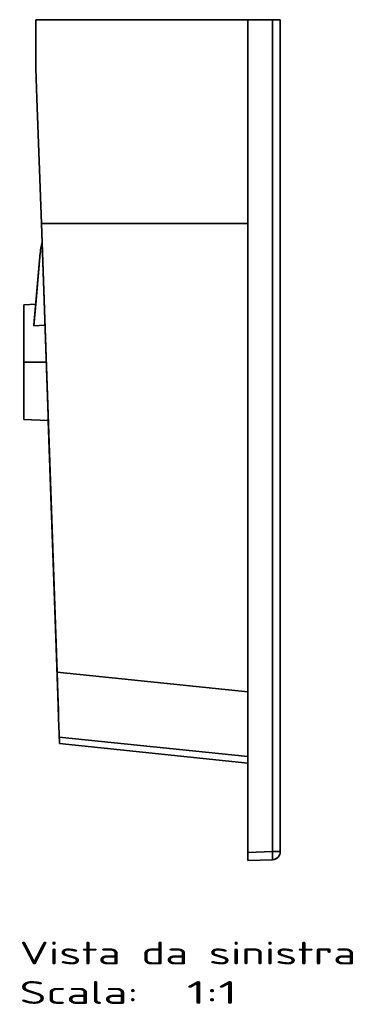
# Model space of a CAD drawing. Extents: x -11 to 1840, y 114 to 1582.
# Tile 3 of 3: x 1636 to 1840, y 114 to 718. Entities that reach past the tile are written whole.
import ezdxf
from ezdxf.enums import TextEntityAlignment as Align

# ---------------------------------------------------------------- set-up
doc = ezdxf.new("R2010")
doc.units = 0
doc.layers.get('0').update_dxf_attribs({"lineweight": 13})
doc.styles.get("Standard").update_dxf_attribs({"font": 'isocp.shx'})

# ---------------------------------------------------------------- blocks, each defined once
blk = doc.blocks.new('BLOCK97')
at = {"color": 7, "lineweight": 13}
for s, p, p2 in [('Vista da sinistra', (-160, -579.43), (46.45, -579.43)), ('Scala:', (-160, -603.61), (-87.14, -603.61)), ('  1:1', (-87.14, -603.61), (-26.41, -603.61))]:
    blk.add_text(s, height=14, dxfattribs=at).set_placement(p, p2, align=Align.FIT)
blk = doc.blocks.new('BLOCK98')
at = {"color": 7, "lineweight": 35}
for p, q in [((-150, 0), (-150, -29.99)), ((-150, 0), (-20, 0)), ((-150, 0), (-150, -30)), ((-150, -30), (-150, 0)), ((-150, 0), (-150, -30)), ((-20, -500.7), (-20, 0)), ((0, 0), (0, -510.17)), ((0, -510.17), (0, 0)), ((-150, -30), (-150, 0)), ((-20, 0), (-150, 0)), ((-20, -510.7), (-20, 0)), ((-20, 0), (-20, -510.7)), ((-4.83, -510.17), (-4.83, 0)), ((-4.83, -510.17), (-4.83, 0)), ((-149.36, -48.32), (-146.68, -125)), ((-149.36, -48.32), (-146.68, -125)), ((-146.68, -125), (-149.36, -48.32)), ((-149.36, -48.32), (-146.68, -125)), ((-146.68, -125), (-149.36, -48.32)), ((-146.68, -125), (-20, -125)), ((-137.06, -400.14), (-146.68, -125)), ((-146.68, -125), (-20, -125)), ((-146.68, -125), (-137.17, -396.9)), ((-146.68, -125), (-137.06, -400.14)), ((-147.3, -142.94), (-151.21, -187.73)), ((-151.21, -187.73), (-147.3, -142.94)), ((-151.19, -187.44), (-147.3, -142.94)), ((-147.3, -142.94), (-150.06, -174.53)), ((-157.5, -174.85), (-157.5, -210)), ((-157.5, -174.85), (-157.5, -210)), ((-157.5, -174.85), (-157.5, -210)), ((-157.5, -187.44), (-157.5, -210)), ((-157.5, -210), (-157.5, -187.44)), ((-157.5, -210), (-157.5, -187.44)), ((-157.5, -210), (-157.5, -245.15)), ((-157.5, -210), (-157.5, -245.15)), ((-157.5, -210), (-157.5, -245.15)), ((-157.5, -232.56), (-157.5, -210)), ((-157.5, -210), (-157.5, -232.56)), ((-157.5, -232.56), (-157.5, -210)), ((-142.45, -245.81), (-137.06, -400.14)), ((-142.45, -245.81), (-137.17, -396.9)), ((-136.13, -426.74), (-137.17, -396.9)), ((-137.06, -400.14), (-20, -412.22)), ((-136.13, -426.74), (-137.06, -400.14)), ((-20, -412.22), (-137.06, -400.14)), ((-137.06, -400.14), (-136.13, -426.74)), ((-135.67, -439.92), (-20, -451.85)), ((-135.67, -439.92), (-20, -451.85)), ((-20, -455.94), (-135.44, -443.81)), ((-135.44, -443.81), (-20, -455.94)), ((-20, -510.7), (-20, -455.94)), ((-20, -455.94), (-20, -500.7)), ((-20, -500.7), (-20, -455.94))]:
    blk.add_line(p, q, dxfattribs=at)
at = {"color": 7, "lineweight": 35, "ltscale": 0.15801}
blk.add_line((-150, 0), (-150, -6.32), dxfattribs=at)
at = {"color": 7, "lineweight": 35, "ltscale": 0.120638}
for p, q in [((0, 0), (-4.83, 0)), ((0, 0), (-4.83, 0)), ((-4.83, -510.17), (0, -510.17))]:
    blk.add_line(p, q, dxfattribs=at)
at = {"color": 7, "lineweight": 35, "ltscale": 0.379362}
for p, q in [((-20, 0), (-4.83, 0)), ((-4.83, 0), (-20, 0))]:
    blk.add_line(p, q, dxfattribs=at)
at = {"color": 7, "lineweight": 35, "ltscale": 0.000118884}
blk.add_line((-150, -29.99), (-150, -29.99), dxfattribs=at)
at = {"color": 7, "lineweight": 35, "ltscale": 0.45817}
blk.add_line((-150, -30), (-149.36, -48.32), dxfattribs=at)
blk.add_line((-150, -30), (-149.36, -48.32), dxfattribs=at)
at = {"color": 7, "lineweight": 35, "ltscale": 0.458171}
for p, q in [((-150, -30), (-149.36, -48.32)), ((-149.36, -48.32), (-150, -30))]:
    blk.add_line(p, q, dxfattribs=at)
at = {"color": 7, "lineweight": 35, "ltscale": 0.00903}
blk.add_line((-149.37, -47.95), (-149.36, -48.32), dxfattribs=at)
at = {"color": 7, "lineweight": 35, "ltscale": 0.294628}
blk.add_line((-146.68, -125), (-146.27, -136.78), dxfattribs=at)
at = {"color": 7, "lineweight": 35, "ltscale": 0.294626}
blk.add_line((-146.68, -125), (-146.27, -136.78), dxfattribs=at)
at = {"color": 7, "lineweight": 35, "ltscale": 0.186215}
blk.add_line((-150.06, -174.53), (-157.5, -174.85), dxfattribs=at)
blk.add_line((-150.06, -174.53), (-157.5, -174.85), dxfattribs=at)
at = {"color": 7, "lineweight": 35, "ltscale": 0.31469}
for p, q in [((-157.5, -174.85), (-157.5, -187.44)), ((-157.5, -232.56), (-157.5, -245.15))]:
    blk.add_line(p, q, dxfattribs=at)
at = {"color": 7, "lineweight": 35, "ltscale": 0.331496}
blk.add_line((-150.06, -174.53), (-151.21, -187.73), dxfattribs=at)
at = {"color": 7, "lineweight": 35, "ltscale": 0.168045}
blk.add_line((-144.5, -187.41), (-151.21, -187.73), dxfattribs=at)
at = {"color": 7, "lineweight": 35, "ltscale": 0.16813}
blk.add_line((-151.21, -187.73), (-144.49, -187.41), dxfattribs=at)
at = {"color": 7, "lineweight": 35, "ltscale": 0.344854}
blk.add_line((-143.71, -210), (-157.5, -210), dxfattribs=at)
blk.add_line((-143.71, -210), (-157.5, -210), dxfattribs=at)
at = {"color": 7, "lineweight": 35, "ltscale": 0.376511}
blk.add_line((-142.45, -245.81), (-157.5, -245.15), dxfattribs=at)
blk.add_line((-142.45, -245.81), (-157.5, -245.15), dxfattribs=at)
at = {"color": 7, "lineweight": 35, "ltscale": 0.005297}
blk.add_line((-137.17, -396.9), (-137.16, -397.11), dxfattribs=at)
at = {"color": 7, "lineweight": 35, "ltscale": 0.065816}
blk.add_line((-137.06, -400.14), (-136.97, -402.77), dxfattribs=at)
at = {"color": 7, "lineweight": 35, "ltscale": 0.284783}
blk.add_line((-136.98, -402.43), (-136.58, -413.82), dxfattribs=at)
at = {"color": 7, "lineweight": 35, "ltscale": 0.256229}
blk.add_line((-136.6, -413.21), (-136.24, -423.45), dxfattribs=at)
at = {"color": 7, "lineweight": 35, "ltscale": 0.103771}
blk.add_line((-136.27, -422.59), (-136.13, -426.74), dxfattribs=at)
at = {"color": 7, "lineweight": 35, "ltscale": 0.000978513}
for p, q in [((-136.17, -426.75), (-136.13, -426.74)), ((-136.13, -426.74), (-136.17, -426.75))]:
    blk.add_line(p, q, dxfattribs=at)
at = {"color": 7, "lineweight": 35, "ltscale": 0.000185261}
blk.add_line((-136.17, -426.76), (-136.17, -426.75), dxfattribs=at)
at = {"color": 7, "lineweight": 35, "ltscale": 0.00189}
blk.add_line((-136.17, -426.76), (-136.16, -426.83), dxfattribs=at)
at = {"color": 7, "lineweight": 35, "ltscale": 0.105835}
blk.add_line((-135.75, -437.8), (-135.91, -433.56), dxfattribs=at)
at = {"color": 7, "lineweight": 35, "ltscale": 0.105827}
blk.add_line((-135.91, -433.57), (-135.75, -437.8), dxfattribs=at)
at = {"color": 7, "lineweight": 35, "ltscale": 0.014253}
blk.add_line((-135.66, -440.12), (-135.68, -439.55), dxfattribs=at)
at = {"color": 7, "lineweight": 35, "ltscale": 0.009398}
blk.add_line((-135.68, -439.55), (-135.67, -439.92), dxfattribs=at)
at = {"color": 7, "lineweight": 35, "ltscale": 0.009399}
blk.add_line((-135.67, -439.92), (-135.68, -439.55), dxfattribs=at)
at = {"color": 7, "lineweight": 35, "ltscale": 0.014263}
blk.add_line((-135.66, -440.12), (-135.68, -439.55), dxfattribs=at)
at = {"color": 7, "lineweight": 35, "ltscale": 0.01422}
for p, q in [((-135.67, -439.92), (-135.65, -440.49)), ((-135.65, -440.49), (-135.67, -439.92)), ((-135.67, -439.92), (-135.65, -440.49)), ((-135.65, -440.49), (-135.67, -439.92))]:
    blk.add_line(p, q, dxfattribs=at)
at = {"color": 7, "lineweight": 35, "ltscale": 0.375}
blk.add_line((-20, -500.7), (-20, -515.7), dxfattribs=at)
at = {"color": 7, "lineweight": 35, "ltscale": 0.379594}
for p, q in [((-20, -510.7), (-4.83, -510.17)), ((-20, -510.7), (-4.83, -510.17)), ((-4.83, -515.17), (-20, -515.7)), ((-20, -515.7), (-4.83, -515.17)), ((-20, -515.7), (-4.83, -515.17)), ((-20, -515.7), (-4.83, -515.17))]:
    blk.add_line(p, q, dxfattribs=at)
at = {"color": 7, "lineweight": 35, "ltscale": 0.124924}
for p, q in [((-20, -515.7), (-20, -510.7)), ((-20, -510.7), (-20, -515.7)), ((-20, -510.7), (-20, -515.7))]:
    blk.add_line(p, q, dxfattribs=at)
at = {"color": 7, "lineweight": 35, "ltscale": 0.12066}
blk.add_line((-4.83, -510.17), (0, -510.17), dxfattribs=at)
at = {"color": 7, "lineweight": 35}
for centre, radius, start, end in [((-107.45, -146.43), 40, 166.03951, 175), ((-107.43, -146.43), 40.02, 166.04379, 175.00187), ((-107.43, -146.43), 40.02, 166.04362, 175.00187), ((-107.45, -146.43), 40, 173.63341, 175), ((6687.64, -172.66), 6828.54, 182.13252, 182.242471), ((6592.14, -176.31), 6732.97, 182.131743, 182.243843), ((-5, -510.17), 5, 272, 360), ((-5, -510.17), 5, 272, 360), ((-5, -510.17), 5, 271.99238, 312.90015)]:
    blk.add_arc(centre, radius, start, end, dxfattribs=at)
blk.add_ellipse((-5, -510.17), major_axis=(0.17, -5), ratio=0.034878, start_param=0, end_param=1.569578, dxfattribs=at)
for points, knots in [([(-135.65, -440.49), (-135.64, -440.72), (-135.63, -440.94), (-135.62, -441.15), (-135.59, -442.04), (-135.55, -442.75), (-135.52, -443.18), (-135.49, -443.54), (-135.45, -443.74), (-135.45, -443.77), (-135.45, -443.79), (-135.44, -443.81)], [0, 0, 0, 0, 0, 0, 89.268085, 89.268085, 89.268085, 401.691602, 401.691602, 401.691602, 446.316039, 446.316039, 446.316039, 446.316039, 446.316039, 446.316039]), ([(-135.44, -443.81), (-135.45, -443.79), (-135.45, -443.77), (-135.45, -443.75), (-135.46, -443.7), (-135.47, -443.65), (-135.47, -443.63), (-135.48, -443.56), (-135.49, -443.47), (-135.5, -443.42), (-135.5, -443.32), (-135.51, -443.23), (-135.52, -443.19), (-135.52, -443.09), (-135.53, -442.95), (-135.54, -442.87), (-135.55, -442.69), (-135.56, -442.5), (-135.57, -442.41), (-135.57, -442.28), (-135.58, -442.17), (-135.58, -442.13), (-135.6, -441.83), (-135.61, -441.5), (-135.62, -441.19), (-135.64, -440.85), (-135.65, -440.49)], [0, 0, 0, 0, 0, 0, 44.631848, 44.631848, 44.631848, 90.151439, 90.151439, 90.151439, 134.783681, 134.783681, 134.783681, 179.416058, 179.416058, 179.416058, 224.048967, 224.048967, 224.048967, 268.683271, 268.683271, 268.683271, 291.000033, 291.000033, 291.000033, 447.215026, 447.215026, 447.215026, 447.215026, 447.215026, 447.215026]), ([(-135.65, -440.49), (-135.64, -440.85), (-135.62, -441.19), (-135.61, -441.5), (-135.6, -441.83), (-135.58, -442.13), (-135.58, -442.17), (-135.57, -442.28), (-135.57, -442.41), (-135.56, -442.5), (-135.55, -442.69), (-135.54, -442.87), (-135.53, -442.95), (-135.52, -443.09), (-135.52, -443.19), (-135.51, -443.23), (-135.5, -443.32), (-135.5, -443.42), (-135.49, -443.47), (-135.48, -443.56), (-135.47, -443.63), (-135.47, -443.65), (-135.46, -443.7), (-135.45, -443.75), (-135.45, -443.77), (-135.45, -443.79), (-135.44, -443.81)], [0, 0, 0, 0, 0, 0, 156.219693, 156.219693, 156.219693, 178.536469, 178.536469, 178.536469, 223.169995, 223.169995, 223.169995, 267.804231, 267.804231, 267.804231, 312.437198, 312.437198, 312.437198, 357.069594, 357.069594, 357.069594, 402.588398, 402.588398, 402.588398, 447.213961, 447.213961, 447.213961, 447.213961, 447.213961, 447.213961]), ([(-135.5, -443.35), (-135.53, -443.09), (-135.55, -442.75), (-135.57, -442.33), (-135.6, -441.71), (-135.63, -440.97), (-135.64, -440.81), (-135.64, -440.65), (-135.65, -440.49)], [0, 0, 0, 0, 0, 0, 256.165193, 256.165193, 256.165193, 320.204364, 320.204364, 320.204364, 320.204364, 320.204364, 320.204364]), ([(-4.83, -515.17), (-4.81, -515.17), (-4.79, -515.1), (-4.78, -514.95), (-4.75, -514.37), (-4.75, -513.39), (-4.76, -512.64), (-4.77, -511.85), (-4.8, -511.03), (-4.8, -511.02), (-4.8, -511), (-4.8, -510.98), (-4.8, -510.97), (-4.8, -510.95), (-4.8, -510.94), (-4.8, -510.93), (-4.8, -510.91), (-4.8, -510.89), (-4.8, -510.88), (-4.8, -510.85), (-4.8, -510.82), (-4.8, -510.8), (-4.81, -510.72), (-4.81, -510.64), (-4.81, -510.57), (-4.81, -510.48), (-4.82, -510.4), (-4.82, -510.37), (-4.82, -510.33), (-4.82, -510.28), (-4.82, -510.27), (-4.82, -510.24), (-4.82, -510.21), (-4.83, -510.2), (-4.83, -510.19), (-4.83, -510.17)], [0, 0, 0, 0, 0, 0, 3.884616, 3.884616, 3.884616, 11.074022, 11.074022, 11.074022, 11.159044, 11.159044, 11.159044, 11.244066, 11.244066, 11.244066, 11.329091, 11.329091, 11.329091, 11.414115, 11.414115, 11.414115, 11.584162, 11.584162, 11.584162, 12.080784, 12.080784, 12.080784, 12.3291, 12.3291, 12.3291, 12.453258, 12.453258, 12.453258, 12.577416, 12.577416, 12.577416, 12.577416, 12.577416, 12.577416])]:
    blk.add_open_spline(points, degree=5, knots=knots, dxfattribs=at)

msp = doc.modelspace()

# ---------------------------------------------------------------- block references
at = {"lineweight": 0}
for name in ['BLOCK98', 'BLOCK97']:
    msp.add_blockref(name, (1795.66, 718.18), dxfattribs=at)

doc.saveas('drawing.dxf')
